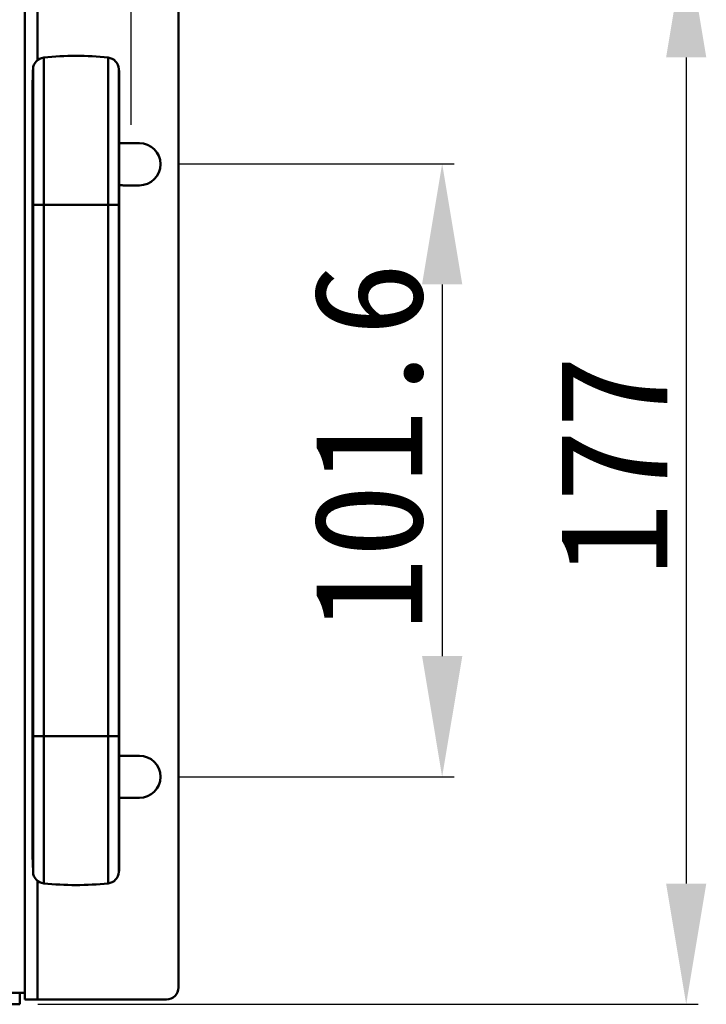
# Model space of a CAD drawing. Header units: millimetres. Extents: x 6596 to 7860, y -415 to 716.
# Tile 55 of 56: x 7491 to 7605, y 422 to 586. Entities that reach past the tile are written whole.
import ezdxf

# ---------------------------------------------------------------- set-up
doc = ezdxf.new("R2010")
doc.units = ezdxf.units.MM
doc.header["$LTSCALE"] = 81.675
doc.header["$PDMODE"] = 3
doc.header["$PDSIZE"] = 8
doc.layers.get('0').update_dxf_attribs({"linetype": 'CONTINUOUS'})
doc.layers.get('Defpoints').update_dxf_attribs({"linetype": 'CONTINUOUS'})
doc.layers.add('标注', color=4, linetype='CONTINUOUS', lineweight=13)
doc.layers.add('标注 @ 1', color=4, linetype='CONTINUOUS', lineweight=13)
doc.styles.get("Standard").update_dxf_attribs({"font": 'simfang_0.ttf'})
doc.dimstyles.new('18', dxfattribs={"dimscale": 0, "dimtxt": 18, "dimasz": 20, "dimexe": 2, "dimexo": 3, "dimgap": 3, "dimtad": 1, "dimtoh": 1, "dimdec": 1, "dimdsep": 46, "dimtxsty": 'Standard', "dimcen": 2.5, "dimclrd": 256, "dimclre": 4, "dimclrt": 256, "dimadec": 0, "dimazin": 0, "dimtfac": 1, "dimtdec": 1, "dimtmove": 0, "dimatfit": 3, "dimfxl": 5, "dimlwd": 25, "dimlwe": 25, "dimarcsym": 1})

# ---------------------------------------------------------------- blocks, each defined once
blk = doc.blocks.new('*D87')
at = {"layer": 'Defpoints', "color": 0, "transparency": 16777216}
for p in [(7509.32, 658.75), (7042.72, 565.06), (7509.32, 565.06)]:
    blk.add_point(p, dxfattribs=at)
at = {"layer": '标注', "color": 4, "linetype": 'Continuous', "lineweight": 25, "transparency": 16777216}
for p, q in [((7042.72, 568.06), (7042.72, 660.75)), ((7509.32, 568.06), (7509.32, 660.75))]:
    blk.add_line(p, q, dxfattribs=at)
at = {"layer": '标注', "linetype": 'Continuous', "lineweight": 25, "transparency": 16777216}
blk.add_line((7062.72, 658.75), (7489.32, 658.75), dxfattribs=at)
at = {"layer": '标注', "transparency": 16777216}
for points in [[(7062.72, 662.08), (7062.72, 655.41), (7042.72, 658.75)], [(7489.32, 662.08), (7489.32, 655.41), (7509.32, 658.75)]]:
    blk.add_solid(points, dxfattribs=at)
at = {"layer": '标注', "lineweight": 40, "transparency": 16777216, "insert": (7276.02, 670.85), "char_height": 18, "attachment_point": 5}
blk.add_mtext('465', dxfattribs=at)
blk = doc.blocks.new('*D89')
at = {"layer": 'Defpoints', "color": 0, "transparency": 16777216}
for p in [(7514.17, 561.64), (7514.17, 460.06), (7560.85, 460.06)]:
    blk.add_point(p, dxfattribs=at)
at = {"layer": '标注', "color": 4, "linetype": 'Continuous', "lineweight": 25, "transparency": 16777216}
for p, q in [((7517.17, 561.64), (7562.85, 561.64)), ((7517.17, 460.06), (7562.85, 460.06))]:
    blk.add_line(p, q, dxfattribs=at)
at = {"layer": '标注', "linetype": 'Continuous', "lineweight": 25, "transparency": 16777216}
blk.add_line((7560.85, 541.64), (7560.85, 480.06), dxfattribs=at)
at = {"layer": '标注', "transparency": 16777216}
for points in [[(7557.52, 541.64), (7564.19, 541.64), (7560.85, 561.64)], [(7557.52, 480.06), (7564.19, 480.06), (7560.85, 460.06)]]:
    blk.add_solid(points, dxfattribs=at)
at = {"layer": '标注', "lineweight": 40, "transparency": 16777216, "insert": (7548.7, 514.71), "char_height": 18, "attachment_point": 5, "rotation": 90}
blk.add_mtext('101.6', dxfattribs=at)
blk = doc.blocks.new('*D90')
at = {"layer": 'Defpoints', "color": 0, "transparency": 16777216}
for p in [(7490.87, 599.26), (7490.87, 422.36), (7601.29, 422.36)]:
    blk.add_point(p, dxfattribs=at)
at = {"layer": '标注', "color": 4, "linetype": 'Continuous', "lineweight": 25, "transparency": 16777216}
for p, q in [((7493.87, 599.26), (7603.29, 599.26)), ((7493.87, 422.36), (7603.29, 422.36))]:
    blk.add_line(p, q, dxfattribs=at)
at = {"layer": '标注', "linetype": 'Continuous', "lineweight": 25, "transparency": 16777216}
blk.add_line((7601.29, 579.26), (7601.29, 442.36), dxfattribs=at)
at = {"layer": '标注', "transparency": 16777216}
for points in [[(7597.96, 579.26), (7604.62, 579.26), (7601.29, 599.26)], [(7597.96, 442.36), (7604.62, 442.36), (7601.29, 422.36)]]:
    blk.add_solid(points, dxfattribs=at)
at = {"layer": '标注', "lineweight": 40, "transparency": 16777216, "insert": (7589.19, 511.58), "char_height": 18, "attachment_point": 5, "rotation": 90}
blk.add_mtext('177', dxfattribs=at)

msp = doc.modelspace()

# ---------------------------------------------------------------- linework, layer by layer
at = {"linetype": 'Continuous', "lineweight": 50}
for p, q in [((7491.67, 423.16), (7491.67, 598.46)), ((7493.77, 598.46), (7493.77, 578.76)), ((7517.17, 596.46), (7517.17, 425.16)), ((7494.84, 579.22), (7494.84, 570.41)), ((7505.5, 579.22), (7505.5, 442.41)), ((7493.06, 577.33), (7493.06, 574.68)), ((7507.28, 577.33), (7507.28, 449.36)), ((7492.99, 466.81), (7492.99, 574.75)), ((7493.06, 574.7), (7493.06, 572.29)), ((7494.84, 574.95), (7494.84, 572.87)), ((7505.5, 574.42), (7505.5, 572.31)), ((7507.35, 446.87), (7507.35, 574.68)), ((7494.84, 572.87), (7494.84, 442.41)), ((7493.06, 572.32), (7493.06, 444.29)), ((7510.67, 565.06), (7507.97, 565.06)), ((7507.97, 558.06), (7510.67, 558.06)), ((7492.99, 554.81), (7507.35, 554.81)), ((7492.99, 466.81), (7507.35, 466.81)), ((7492.99, 466.81), (7492.99, 446.97)), ((7510.67, 463.56), (7507.97, 463.56)), ((7507.97, 456.56), (7510.67, 456.56)), ((7493.06, 449.49), (7493.06, 449.33)), ((7507.28, 449.36), (7507.28, 444.29)), ((7505.5, 448.16), (7505.5, 446.56)), ((7492.99, 446.95), (7493.06, 444.29)), ((7493.06, 446.95), (7493.06, 446.93)), ((7494.84, 444.1), (7494.84, 442.77)), ((7493.77, 442.87), (7493.77, 423.16)), ((7491.67, 424.26), (7489.57, 424.26)), ((7490.87, 424.26), (7490.87, 422.36)), ((7515.17, 423.16), (7491.67, 423.16)), ((7061.17, 422.36), (7490.87, 422.36))]:
    msp.add_line(p, q, dxfattribs=at)
for points in [[(7494.84, 579.22), (7494.84, 579.07), (7494.84, 578.59), (7494.84, 577.76)], [(7505.5, 579.22), (7505.5, 579.13), (7505.5, 578.83), (7505.5, 578.26), (7505.5, 577.37)], [(7493.06, 577.33), (7493.06, 577.2), (7493.06, 576.79), (7493.06, 576.09)], [(7494.84, 450.4), (7494.84, 448.31), (7494.84, 446.58)], [(7493.06, 445.75), (7493.06, 445.06), (7493.06, 444.6), (7493.06, 444.36), (7493.06, 444.29)], [(7505.5, 444.32), (7505.5, 443.6), (7505.5, 443.09), (7505.5, 442.75), (7505.5, 442.55), (7505.5, 442.44)], [(7494.84, 442.77), (7494.84, 442.49), (7494.84, 442.41)]]:
    msp.add_lwpolyline(points, dxfattribs=at)
for centre, radius, start, end in [((7495.05, 577.23), 2, 96.1181, 177.1113), ((7500.17, 529.51), 50, 83.8819, 96.1181), ((7505.28, 577.23), 2, 2.8887, 83.8819), ((7542.99, 574.81), 50, 177.1113, 180.0701), ((7457.35, 574.81), 50, 359.8441, 2.8887), ((7507.97, 561.56), 3.5, 90, 100.4158), ((7510.67, 561.56), 3.5, 270, 90), ((7507.97, 561.56), 3.5, 259.5923, 270), ((7507.97, 460.06), 3.5, 90, 100.4159), ((7510.67, 460.06), 3.5, 270, 90), ((7507.97, 460.06), 3.5, 259.5923, 270), ((7457.35, 446.81), 50, 357.1113, 0.0695), ((7495.05, 444.39), 2, 182.8887, 263.8819), ((7505.28, 444.39), 2, 276.1181, 357.1113), ((7500.17, 492.12), 50, 263.8819, 276.1181), ((7515.17, 425.16), 2, 270, 0)]:
    msp.add_arc(centre, radius, start, end, dxfattribs=at)

# ---------------------------------------------------------------- dimensions: what is measured, and where the dimension line sits
at = {"layer": '标注 @ 1', "lineweight": 40}
dim = msp.add_linear_dim(base=(7509.32, 658.75), p1=(7042.72, 565.06), p2=(7509.32, 565.06), text='465', dimstyle='18', override={"dimscale": 1, "dimtix": 0, "dimtofl": 1, "dimtmove": 0, "dimatfit": 3}, dxfattribs=at)
dim.commit()
dim.dimension.update_dxf_attribs({"geometry": '*D87', "text_midpoint": (7276.02, 658.75), "dimtype": 160})
dim = msp.add_linear_dim(base=(7601.29, 422.36), p1=(7490.87, 599.26), p2=(7490.87, 422.36), angle=90, text='177', dimstyle='18', override={"dimscale": 1, "dimtix": 0, "dimtofl": 1, "dimtmove": 0, "dimatfit": 3}, dxfattribs=at)
dim.commit()
dim.dimension.update_dxf_attribs({"geometry": '*D90', "text_midpoint": (7601.29, 511.58), "dimtype": 160})
dim = msp.add_linear_dim(base=(7560.85, 460.06), p1=(7514.17, 561.64), p2=(7514.17, 460.06), angle=90, dimstyle='18', override={"dimscale": 1, "dimtix": 0, "dimtofl": 1, "dimtmove": 0, "dimatfit": 3}, dxfattribs=at)
dim.commit()
dim.dimension.update_dxf_attribs({"geometry": '*D89', "text_midpoint": (7560.85, 514.71), "dimtype": 160})

doc.saveas('drawing.dxf')
